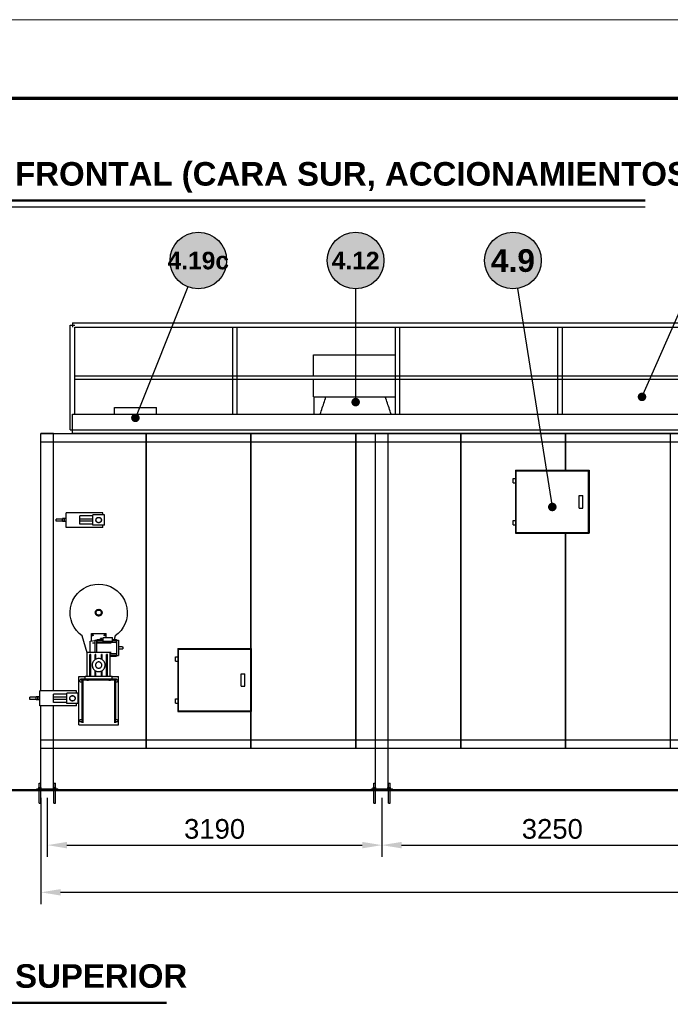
# Model space of a CAD drawing. Header units: millimetres. Extents: x 0 to 420, y 0 to 297.
# Tile 9 of 19: x 48 to 131, y 172 to 297. Entities that reach past the tile are written whole.
import ezdxf
from ezdxf.enums import TextEntityAlignment as Align

# ---------------------------------------------------------------- set-up
doc = ezdxf.new("R2010")
doc.units = ezdxf.units.MM
doc.header["$LTSCALE"] = 0.5
for name, color, linetype, lineweight in [('CONTORNO', 7, 'CONTINUOUS', 50), ('COTAS', 7, 'CONTINUOUS', 25), ('FINO', 7, 'CONTINUOUS', 25), ('HOJA', 8, 'CONTINUOUS', 13), ('RECUADRO', 7, 'CONTINUOUS', 70), ('RELLENO', 9, 'CONTINUOUS', 13), ('TEXTO', 7, 'CONTINUOUS', 25)]:
    doc.layers.add(name, color=color, linetype=linetype, lineweight=lineweight)
doc.styles.add('NEGRITA', font='arialbd.ttf')
doc.styles.get("Standard").update_dxf_attribs({"font": 'arial.ttf'})
doc.dimstyles.new('IRAM', dxfattribs={"dimtxt": 2.5, "dimasz": 2.5, "dimexe": 1.5, "dimexo": 1, "dimgap": 0.8, "dimtad": 1, "dimdec": 1, "dimtxsty": 'Standard', "dimcen": 2.5, "dimazin": 3, "dimtfac": 1, "dimtmove": 0, "dimatfit": 3})

msp = doc.modelspace()

# ---------------------------------------------------------------- hatches: boundary and pattern name
at = {"layer": 'COTAS'}
h = msp.add_hatch(color=7, dxfattribs=at)
edge = h.paths.add_edge_path()
edge.add_arc((127.2, 249.04), 0.55, 0, 360)
h = msp.add_hatch(color=7, dxfattribs=at)
edge = h.paths.add_edge_path()
edge.add_arc((90.8, 248.3733), 0.55, 0, 360)
h = msp.add_hatch(color=7, dxfattribs=at)
edge = h.paths.add_edge_path()
edge.add_arc((62.8, 246.3733), 0.55, 0, 360)
h = msp.add_hatch(color=7, dxfattribs=at)
edge = h.paths.add_edge_path()
edge.add_arc((115.8, 235.04), 0.55, 0, 360)
at = {"layer": 'RELLENO', "true_color": 0xffffff}
h = msp.add_hatch(color=7, dxfattribs=at)
edge = h.paths.add_edge_path()
edge.add_arc((70.8, 266.3733), 3.6, 0, 360)
h = msp.add_hatch(color=7, dxfattribs=at)
edge = h.paths.add_edge_path()
edge.add_arc((90.8, 266.3733), 3.6, 0, 360)
h = msp.add_hatch(color=7, dxfattribs=at)
edge = h.paths.add_edge_path()
edge.add_arc((110.8, 266.3733), 3.6, 0, 360)

# ---------------------------------------------------------------- linework, layer by layer
at = {"layer": 'CONTORNO'}
for p, q in [((34, 274), (127.6, 274)), ((30.8, 199.04), (229.4667, 199.04)), ((34, 172), (66.76, 172))]:
    msp.add_line(p, q, dxfattribs=at)
at = {"layer": 'COTAS'}
for p, q in [((69.463, 263.0308), (62.8, 246.3733)), ((133.3544, 263.0763), (127.2, 249.04)), ((90.8, 262.7733), (90.8, 248.3733)), ((111.3673, 262.8183), (115.8, 235.04))]:
    msp.add_line(p, q, dxfattribs=at)
for centre in [(70.8, 266.3733), (90.8, 266.3733), (110.8, 266.3733)]:
    msp.add_circle(centre, 3.6, dxfattribs=at)
at = {"layer": 'FINO'}
for p, q in [((34, 273.2), (127.6, 273.2)), ((54.52, 244.84), (54.52, 258.1733)), ((54.8, 258.4533), (220.1333, 258.4533)), ((55.08, 246.84), (55.08, 257.8933)), ((55.08, 257.8933), (220.1333, 257.8933)), ((75.1867, 246.84), (75.1867, 257.8933)), ((75.7467, 246.84), (75.7467, 257.8933)), ((95.8533, 246.84), (95.8533, 257.8933)), ((96.4133, 246.84), (96.4133, 257.8933)), ((116.52, 246.84), (116.52, 257.8933)), ((117.08, 246.84), (117.08, 257.8933)), ((85.44, 251.7333), (85.44, 254.3733)), ((55.08, 251.7333), (220.1333, 251.7333)), ((55.08, 251.28), (220.1333, 251.28)), ((85.44, 249.04), (85.44, 251.28)), ((54.8, 244.84), (54.8, 246.84)), ((54.8, 246.84), (220.1333, 246.84)), ((60.1333, 246.84), (60.1333, 247.7067)), ((60.1333, 247.7067), (65.4667, 247.7067)), ((65.4667, 246.84), (65.4667, 247.7067)), ((50.8, 211.64), (50.8, 244.3733)), ((52.4, 244.3733), (50.8, 244.3733)), ((50.8, 211.64), (50.8, 244.3733)), ((50.8, 244.3733), (64.1133, 244.3733)), ((50.8, 243.3067), (50.8, 244.3733)), ((50.8, 244.3733), (224.1333, 244.3733)), ((52.4, 211.64), (52.4, 244.3733)), ((54.8, 244.44), (54.8, 244.84)), ((54.8, 244.84), (220.1333, 244.84)), ((54.8, 244.84), (220.1333, 244.84)), ((54.8, 244.44), (220.1333, 244.44)), ((60.1333, 244.3733), (60.1333, 244.44)), ((64.1133, 244.3733), (64.1133, 204.3733)), ((64.1533, 244.3733), (77.4467, 244.3733)), ((64.1533, 244.3733), (64.1533, 204.3733)), ((65.4667, 244.3733), (65.4667, 244.44)), ((77.4467, 244.3733), (77.4467, 217.04)), ((77.4867, 244.3733), (90.78, 244.3733)), ((77.4867, 244.3733), (77.4867, 217.04)), ((90.78, 244.3733), (90.78, 204.3733)), ((90.82, 244.3733), (104.1133, 244.3733)), ((90.82, 244.3733), (90.82, 204.3733)), ((93.3333, 199.3867), (93.3333, 244.3733)), ((94.9333, 244.3733), (93.3333, 244.3733)), ((94.9333, 199.3867), (94.9333, 244.3733)), ((104.1133, 244.3733), (104.1133, 204.3733)), ((104.1533, 244.3733), (117.4467, 244.3733)), ((104.1533, 244.3733), (104.1533, 204.3733)), ((117.4467, 244.3733), (117.4467, 239.7067)), ((117.4867, 244.3733), (130.78, 244.3733)), ((117.4867, 244.3733), (117.4867, 239.7067)), ((130.78, 244.3733), (130.78, 204.3733)), ((50.8, 243.3067), (224.1333, 243.3067)), ((111.1333, 239.7067), (111.1333, 238.64)), ((111.1333, 239.7067), (117.4467, 239.7067)), ((111.1333, 239.7067), (111.1333, 238.64)), ((111.2, 231.7733), (111.2, 239.64)), ((111.2, 239.64), (120.4, 239.64)), ((117.4867, 239.7067), (117.4467, 239.7067)), ((117.4867, 239.7067), (120.4667, 239.7067)), ((120.4, 231.7733), (120.4, 239.64)), ((120.4667, 239.7067), (120.4667, 231.7067)), ((120.4667, 239.7067), (120.4667, 231.7067)), ((110.84, 238.1067), (110.84, 238.64)), ((111.1333, 238.1067), (111.1333, 233.3067)), ((111.1333, 238.1067), (111.1333, 233.3067)), ((111.16, 238.1067), (111.16, 238.64)), ((119.2, 234.9067), (119.2, 236.5067)), ((119.2, 236.5067), (119.6667, 236.5067)), ((119.6667, 234.9067), (119.6667, 236.5067)), ((58.6667, 234.3067), (54, 234.3067)), ((54, 232.44), (54, 234.3067)), ((58.6667, 234.04), (58.6667, 234.3067)), ((119.2, 234.9067), (119.6667, 234.9067)), ((53.52, 233.5067), (52.7333, 233.5067)), ((53.52, 233.24), (52.7333, 233.24)), ((53.7333, 233.5733), (53.52, 233.5733)), ((53.52, 233.1733), (53.52, 233.5733)), ((53.7333, 233.1733), (53.52, 233.1733)), ((53.7333, 233.1733), (53.7333, 233.5733)), ((53.7867, 233.5067), (53.7333, 233.5067)), ((53.7867, 233.24), (53.7333, 233.24)), ((54, 233.5733), (53.7867, 233.5733)), ((53.7867, 233.1733), (53.7867, 233.5733)), ((54, 233.1733), (53.7867, 233.1733)), ((55.7333, 232.84), (55.7333, 233.9067)), ((57.4, 233.9067), (55.7333, 233.9067)), ((57.4, 233.5067), (55.7333, 233.5067)), ((57.4, 233.24), (55.7333, 233.24)), ((58.8667, 234.04), (57.4, 234.04)), ((57.4, 232.7067), (57.4, 234.04)), ((58.8667, 232.7067), (58.8667, 234.04)), ((110.84, 232.7733), (110.84, 233.3067)), ((111.16, 232.7733), (111.16, 233.3067)), ((58.6667, 232.44), (54, 232.44)), ((57.4, 232.84), (55.7333, 232.84)), ((58.8667, 232.7067), (57.4, 232.7067)), ((58.6667, 232.44), (58.6667, 232.7067)), ((111.1333, 232.7733), (111.1333, 231.7067)), ((111.1333, 232.7733), (111.1333, 231.7067)), ((111.1333, 231.7067), (117.4467, 231.7067)), ((111.2, 231.7733), (120.4, 231.7733)), ((117.4467, 231.7067), (117.4467, 204.3733)), ((117.4867, 231.7067), (117.4467, 231.7067)), ((117.4867, 231.7067), (120.4667, 231.7067)), ((117.4867, 231.7067), (117.4867, 204.3733)), ((56.6667, 216.5053), (56.0293, 218.6387)), ((57.0667, 217.9867), (57.6427, 218.072)), ((57.2, 218.0067), (57.2, 218.9333)), ((57.2, 218.9333), (59.0667, 218.9333)), ((57.6427, 218.0933), (57.8587, 218.0933)), ((57.8587, 218.0507), (57.9307, 218.0507)), ((57.9307, 218.1307), (57.9307, 218.2)), ((57.9307, 218.2), (58.6867, 218.2)), ((57.9307, 218.108), (57.9307, 218.1307)), ((57.9307, 218.1307), (58.6867, 218.1307)), ((57.9307, 217.9107), (57.9307, 218.108)), ((57.9307, 218.108), (58.6867, 218.108)), ((57.9307, 217.8667), (57.9307, 217.908)), ((57.9307, 217.908), (60.3787, 217.908)), ((57.9307, 217.7333), (57.9307, 217.8667)), ((57.9307, 217.8667), (60.3787, 217.8667)), ((58.3547, 218.2), (58.3547, 218.3333)), ((58.5147, 218.2), (58.5147, 218.3333)), ((58.6867, 217.9867), (58.6867, 218.4347)), ((58.6867, 218.4347), (59.8747, 218.4347)), ((58.6867, 217.9867), (59.8747, 217.9867)), ((59.0667, 218.4347), (59.0667, 218.9333)), ((59.8747, 217.9867), (59.8747, 218.4347)), ((59.8747, 218.2), (60.3787, 218.2)), ((59.8747, 218.1307), (60.3787, 218.1307)), ((59.8747, 218.108), (60.3787, 218.108)), ((60.2373, 218.6387), (60.1067, 218.2)), ((60.3787, 218.1307), (60.3787, 218.2)), ((60.3787, 218.108), (60.3787, 218.1307)), ((60.3787, 217.9107), (60.3787, 218.108)), ((60.3787, 218.0933), (60.6667, 218.0933)), ((60.3787, 217.8667), (60.3787, 217.908)), ((60.3787, 217.716), (60.3787, 217.8667)), ((57.0467, 216.5333), (57.0467, 217.7733)), ((57.0467, 217.7733), (57.0667, 217.7733)), ((57.6427, 217.7333), (57.3333, 217.7333)), ((59.7333, 217.7333), (57.8587, 217.7333)), ((60.6667, 217.26), (60.7467, 217.26)), ((60.6667, 217.0067), (61.2, 217.0067)), ((60.7467, 217.2333), (60.7467, 217.2867)), ((60.7467, 217.2867), (61.12, 217.2867)), ((61.12, 217.2333), (61.12, 217.2867)), ((61.12, 217.26), (61.2, 217.26)), ((68.2, 217.04), (68.2, 215.9733)), ((68.2, 217.04), (77.4467, 217.04)), ((68.2, 217.04), (68.2, 215.9733)), ((68.2667, 209.1067), (68.2667, 216.9733)), ((68.2667, 216.9733), (77.4667, 216.9733)), ((77.4867, 217.04), (77.4467, 217.04)), ((77.4667, 209.1067), (77.4667, 216.9733)), ((77.4867, 217.04), (77.5333, 217.04)), ((77.5333, 217.04), (77.5333, 209.04)), ((77.5333, 217.04), (77.5333, 209.04)), ((56.6667, 213.4667), (56.6667, 216.5333)), ((59.6, 216.5333), (56.6667, 216.5333)), ((57.0133, 213.4667), (57.0133, 216.2667)), ((57.12, 216.2667), (57.0133, 216.2667)), ((57.12, 213.4667), (57.12, 216.2667)), ((57.68, 215.624), (57.68, 216.2667)), ((57.7867, 216.2667), (57.68, 216.2667)), ((57.7867, 215.684), (57.7867, 216.2667)), ((58.48, 215.684), (58.48, 216.2667)), ((58.5867, 216.2667), (58.48, 216.2667)), ((58.5867, 215.624), (58.5867, 216.2667)), ((59.1467, 213.4667), (59.1467, 216.2667)), ((59.2533, 216.2667), (59.1467, 216.2667)), ((59.2533, 213.4667), (59.2533, 216.2667)), ((59.6, 213.4667), (59.6, 216.5333)), ((59.7333, 216.5333), (59.6, 216.5333)), ((59.6, 216.4), (60.3787, 216.4)), ((59.6, 216.3587), (60.3787, 216.3587)), ((59.6, 216.1587), (60.3787, 216.1587)), ((59.6, 216.136), (60.3787, 216.136)), ((59.6, 216.0667), (60.3787, 216.0667)), ((60.3787, 216.5507), (60.3787, 216.4)), ((60.3787, 216.3587), (60.3787, 216.4)), ((60.3787, 216.356), (60.3787, 216.1587)), ((60.3787, 216.1733), (60.6667, 216.1733)), ((60.3787, 216.136), (60.3787, 216.1587)), ((60.3787, 216.136), (60.3787, 216.0667)), ((67.9067, 215.44), (67.9067, 215.9733)), ((68.2, 215.44), (68.2, 210.64)), ((68.2, 215.44), (68.2, 210.64)), ((68.2267, 215.44), (68.2267, 215.9733)), ((57.68, 213.4667), (57.68, 214.2427)), ((57.7867, 213.4667), (57.7867, 214.1827)), ((58.48, 213.4667), (58.48, 214.1827)), ((58.5867, 213.4667), (58.5867, 214.2427)), ((55.6, 207.3333), (55.6, 213.4667)), ((55.6, 213.4667), (56.4, 213.4667)), ((55.8667, 213.04), (55.8667, 213.2)), ((55.8667, 213.2), (60.4, 213.2)), ((55.8667, 213.04), (60.4, 213.04)), ((56, 213.04), (56, 207.9547)), ((56.1333, 213.04), (56.1333, 207.6)), ((56.4, 213.2), (56.4, 213.4667)), ((59.8667, 213.4667), (56.4, 213.4667)), ((56.6133, 213.0267), (56.6133, 213.04)), ((56.6133, 213.0267), (56.8533, 213.0267)), ((56.8533, 213.0267), (56.8533, 213.04)), ((59.4133, 213.0267), (59.4133, 213.04)), ((59.4133, 213.0267), (59.6533, 213.0267)), ((59.6533, 213.0267), (59.6533, 213.04)), ((59.8667, 213.2), (59.8667, 213.4667)), ((59.8667, 213.4667), (60.6667, 213.4667)), ((60.1333, 213.04), (60.1333, 207.6)), ((60.2667, 213.04), (60.2667, 207.9547)), ((60.4, 213.04), (60.4, 213.2)), ((60.6667, 207.3333), (60.6667, 213.4667)), ((76.2667, 212.24), (76.2667, 213.84)), ((76.2667, 213.84), (76.7333, 213.84)), ((76.7333, 212.24), (76.7333, 213.84)), ((55.3333, 211.64), (50.6667, 211.64)), ((50.6667, 209.7733), (50.6667, 211.64)), ((55.3333, 211.3733), (55.3333, 211.64)), ((76.2667, 212.24), (76.7333, 212.24)), ((50.1867, 210.84), (49.4, 210.84)), ((50.1867, 210.5733), (49.4, 210.5733)), ((50.4, 210.9067), (50.1867, 210.9067)), ((50.1867, 210.5067), (50.1867, 210.9067)), ((50.4, 210.5067), (50.1867, 210.5067)), ((50.4, 210.5067), (50.4, 210.9067)), ((50.4533, 210.84), (50.4, 210.84)), ((50.4533, 210.5733), (50.4, 210.5733)), ((50.6667, 210.9067), (50.4533, 210.9067)), ((50.4533, 210.5067), (50.4533, 210.9067)), ((50.6667, 210.5067), (50.4533, 210.5067)), ((52.4, 210.84), (52.4, 211.24)), ((52.4, 210.1733), (52.4, 211.24)), ((54.0667, 211.24), (52.4, 211.24)), ((54.0667, 210.84), (52.4, 210.84)), ((52.4, 210.1733), (52.4, 210.5733)), ((54.0667, 210.5733), (52.4, 210.5733)), ((55.5333, 211.3733), (54.0667, 211.3733)), ((54.0667, 210.04), (54.0667, 211.3733)), ((55.5333, 210.04), (55.5333, 211.3733)), ((67.9067, 210.1067), (67.9067, 210.64)), ((68.2267, 210.1067), (68.2267, 210.64)), ((55.3333, 209.7733), (50.6667, 209.7733)), ((50.8, 199.3867), (50.8, 209.7733)), ((50.8, 204.3733), (50.8, 209.7733)), ((54.0667, 210.1733), (52.4, 210.1733)), ((52.4, 199.3867), (52.4, 209.7733)), ((55.5333, 210.04), (54.0667, 210.04)), ((55.3333, 209.7733), (55.3333, 210.04)), ((68.2, 210.1067), (68.2, 209.04)), ((68.2, 210.1067), (68.2, 209.04)), ((68.2667, 209.1067), (77.4667, 209.1067)), ((68.2, 209.04), (77.4467, 209.04)), ((77.4467, 209.04), (77.4467, 204.3733)), ((77.4867, 209.04), (77.4467, 209.04)), ((77.4867, 209.04), (77.5333, 209.04)), ((77.4867, 209.04), (77.4867, 204.3733)), ((55.6, 207.3333), (60.6667, 207.3333)), ((56, 207.7787), (56, 207.6)), ((60.2667, 207.7787), (60.2667, 207.6)), ((50.8, 204.3733), (50.8, 205.44)), ((50.8, 205.44), (214.2667, 205.44)), ((50.8, 204.3733), (64.1133, 204.3733)), ((50.8, 204.3733), (215.3333, 204.3733)), ((64.1533, 204.3733), (77.4467, 204.3733)), ((77.4867, 204.3733), (90.78, 204.3733)), ((90.82, 204.3733), (104.1133, 204.3733)), ((104.1533, 204.3733), (117.4467, 204.3733)), ((117.4867, 204.3733), (130.78, 204.3733)), ((50.2667, 199.04), (50.2667, 199.2)), ((50.2667, 199.2), (52.9333, 199.2)), ((50.4667, 199.2), (50.4667, 199.24)), ((50.5067, 199.2), (50.5067, 199.3867)), ((50.5067, 199.3867), (50.8267, 199.3867)), ((50.56, 199.3867), (50.56, 199.9067)), ((50.7733, 199.3867), (50.7733, 199.9067)), ((50.8267, 199.2), (50.8267, 199.3867)), ((50.8667, 199.2), (50.8667, 199.24)), ((52.3333, 199.2), (52.3333, 199.24)), ((52.3733, 199.2), (52.3733, 199.3867)), ((52.3733, 199.3867), (52.6933, 199.3867)), ((52.4267, 199.3867), (52.4267, 199.9067)), ((52.64, 199.3867), (52.64, 199.9067)), ((52.6933, 199.2), (52.6933, 199.3867)), ((52.7333, 199.2), (52.7333, 199.24)), ((52.9333, 199.04), (52.9333, 199.2)), ((92.8, 199.04), (92.8, 199.2)), ((92.8, 199.2), (95.4667, 199.2)), ((93, 199.2), (93, 199.24)), ((93.04, 199.2), (93.04, 199.3867)), ((93.04, 199.3867), (93.36, 199.3867)), ((93.0933, 199.3867), (93.0933, 199.9067)), ((93.3067, 199.3867), (93.3067, 199.9067)), ((93.36, 199.2), (93.36, 199.3867)), ((93.4, 199.2), (93.4, 199.24)), ((94.8667, 199.2), (94.8667, 199.24)), ((94.9067, 199.2), (94.9067, 199.3867)), ((94.9067, 199.3867), (95.2267, 199.3867)), ((94.96, 199.3867), (94.96, 199.9067)), ((95.1733, 199.3867), (95.1733, 199.9067)), ((95.2267, 199.2), (95.2267, 199.3867)), ((95.2667, 199.2), (95.2667, 199.24)), ((95.4667, 199.04), (95.4667, 199.2)), ((50.2667, 199.04), (52.9333, 199.04)), ((50.56, 197.3733), (50.56, 199.04)), ((50.7733, 197.3733), (50.7733, 199.04)), ((52.4267, 197.3733), (52.4267, 199.04)), ((52.64, 197.3733), (52.64, 199.04)), ((92.8, 199.04), (95.4667, 199.04)), ((93.0933, 197.3733), (93.0933, 199.04)), ((93.3067, 197.3733), (93.3067, 199.04)), ((94.96, 197.3733), (94.96, 199.04)), ((95.1733, 197.3733), (95.1733, 199.04))]:
    msp.add_line(p, q, dxfattribs=at)
for points in [[(54.52, 258.1733), (54.66, 258.1733), (54.8, 258.1733), (54.94, 258.1733), (55.08, 258.1733)], [(54.8, 258.4533), (54.8, 258.3133), (54.8, 258.1733), (54.8, 258.0333), (54.8, 257.8933)], [(85.44, 254.3733), (85.64, 254.3733), (85.84, 254.3733), (86.0413, 254.3733), (86.2413, 254.3733), (86.4413, 254.3733), (86.6413, 254.3733), (86.8413, 254.3733), (87.0427, 254.3733), (87.2427, 254.3733), (87.4427, 254.3733), (87.6427, 254.3733), (87.8427, 254.3733), (88.0427, 254.3733), (88.244, 254.3733), (88.444, 254.3733), (88.644, 254.3733), (88.844, 254.3733), (89.044, 254.3733), (89.2453, 254.3733), (89.4453, 254.3733), (89.6453, 254.3733), (89.8453, 254.3733), (90.0453, 254.3733), (90.2467, 254.3733), (90.4467, 254.3733), (90.6467, 254.3733), (90.8467, 254.3733), (91.0467, 254.3733), (91.248, 254.3733), (91.448, 254.3733), (91.648, 254.3733), (91.848, 254.3733), (92.048, 254.3733), (92.2493, 254.3733), (92.4493, 254.3733), (92.6493, 254.3733), (92.8493, 254.3733), (93.0493, 254.3733), (93.2507, 254.3733), (93.4507, 254.3733), (93.6507, 254.3733), (93.8507, 254.3733), (94.0507, 254.3733), (94.2507, 254.3733), (94.452, 254.3733), (94.652, 254.3733), (94.852, 254.3733), (95.052, 254.3733), (95.252, 254.3733), (95.4533, 254.3733), (95.6533, 254.3733), (95.8533, 254.3733)], [(85.44, 249.04), (85.64, 249.04), (85.84, 249.04), (86.0413, 249.04), (86.2413, 249.04), (86.4413, 249.04), (86.6413, 249.04), (86.8413, 249.04), (87.0427, 249.04), (87.2427, 249.04), (87.4427, 249.04), (87.6427, 249.04), (87.8427, 249.04), (88.0427, 249.04), (88.244, 249.04), (88.444, 249.04), (88.644, 249.04), (88.844, 249.04), (89.044, 249.04), (89.2453, 249.04), (89.4453, 249.04), (89.6453, 249.04), (89.8453, 249.04), (90.0453, 249.04), (90.2467, 249.04), (90.4467, 249.04), (90.6467, 249.04), (90.8467, 249.04), (91.0467, 249.04), (91.248, 249.04), (91.448, 249.04), (91.648, 249.04), (91.848, 249.04), (92.048, 249.04), (92.2493, 249.04), (92.4493, 249.04), (92.6493, 249.04), (92.8493, 249.04), (93.0493, 249.04), (93.2507, 249.04), (93.4507, 249.04), (93.6507, 249.04), (93.8507, 249.04), (94.0507, 249.04), (94.2507, 249.04), (94.452, 249.04), (94.652, 249.04), (94.852, 249.04), (95.052, 249.04), (95.252, 249.04), (95.4533, 249.04), (95.6533, 249.04), (95.8533, 249.04)], [(85.4667, 249.04), (85.4667, 248.84), (85.4667, 248.64), (85.4667, 248.44), (85.4667, 248.24), (85.4667, 248.04), (85.4667, 247.84), (85.4667, 247.64), (85.4667, 247.44), (85.4667, 247.24), (85.4667, 247.04), (85.4667, 246.84)], [(86.292, 246.84), (86.3587, 247.04), (86.4267, 247.24), (86.4933, 247.44), (86.56, 247.64), (86.6267, 247.84), (86.6947, 248.04), (86.7613, 248.24), (86.828, 248.44), (86.8947, 248.64), (86.9613, 248.84), (87.0293, 249.04)], [(95.308, 246.84), (95.2413, 247.04), (95.1733, 247.24), (95.1067, 247.44), (95.04, 247.64), (94.9733, 247.84), (94.9053, 248.04), (94.8387, 248.24), (94.772, 248.44), (94.7053, 248.64), (94.6387, 248.84), (94.5707, 249.04)], [(54.52, 244.84), (54.5893, 244.84), (54.66, 244.84), (54.7307, 244.84), (54.8, 244.84)], [(85.4667, 244.3733), (85.472, 244.3893), (85.4773, 244.4067), (85.484, 244.424), (85.4893, 244.44)], [(85.4667, 244.44), (85.4667, 244.424), (85.4667, 244.4067), (85.4667, 244.3893), (85.4667, 244.3733)], [(96.1333, 244.3733), (96.128, 244.3893), (96.1227, 244.4067), (96.116, 244.424), (96.1107, 244.44)], [(96.1333, 244.3733), (96.1333, 244.3893), (96.1333, 244.4067), (96.1333, 244.424), (96.1333, 244.44)], [(110.84, 238.64), (110.92, 238.64), (111, 238.64), (111.08, 238.64), (111.16, 238.64)], [(110.84, 238.1067), (110.92, 238.1067), (111, 238.1067), (111.08, 238.1067), (111.16, 238.1067)], [(52.7333, 233.24), (52.7333, 233.3067), (52.7333, 233.3733), (52.7333, 233.44), (52.7333, 233.5067)], [(58.1333, 233.72), (58.1813, 233.716), (58.2293, 233.7067), (58.2747, 233.6907), (58.3173, 233.6667), (58.356, 233.6387), (58.3907, 233.6053), (58.4213, 233.5667), (58.4453, 233.5253), (58.4627, 233.48), (58.4747, 233.4333), (58.48, 233.3853), (58.4787, 233.3373), (58.4693, 233.2893), (58.4547, 233.244), (58.4333, 233.2), (58.4067, 233.16), (58.3747, 233.124), (58.3373, 233.0933), (58.296, 233.0667), (58.252, 233.048), (58.2053, 233.0347), (58.1573, 233.028), (58.1093, 233.028), (58.0613, 233.0347), (58.0147, 233.048), (57.9707, 233.0667), (57.9293, 233.0933), (57.892, 233.124), (57.86, 233.16), (57.8333, 233.2), (57.812, 233.244), (57.7973, 233.2893), (57.788, 233.3373), (57.7867, 233.3853), (57.792, 233.4333), (57.804, 233.48), (57.8213, 233.5253), (57.8453, 233.5667), (57.876, 233.6053), (57.9107, 233.6387), (57.9493, 233.6667), (57.992, 233.6907), (58.0373, 233.7067), (58.0853, 233.716), (58.1333, 233.72)], [(58.1333, 233.7067), (58.18, 233.704), (58.2253, 233.6933), (58.2693, 233.6773), (58.3093, 233.656), (58.348, 233.6293), (58.3813, 233.596), (58.4093, 233.56), (58.4333, 233.52), (58.4507, 233.476), (58.4613, 233.4307), (58.4667, 233.3853), (58.4653, 233.3387), (58.4573, 233.2933), (58.4427, 233.248), (58.4227, 233.2067), (58.396, 233.168), (58.3653, 233.1333), (58.3293, 233.104), (58.2893, 233.0787), (58.248, 233.06), (58.2027, 233.0467), (58.156, 233.0413), (58.1107, 233.0413), (58.064, 233.0467), (58.0187, 233.06), (57.9773, 233.0787), (57.9373, 233.104), (57.9013, 233.1333), (57.8707, 233.168), (57.844, 233.2067), (57.824, 233.248), (57.8093, 233.2933), (57.8013, 233.3387), (57.8, 233.3853), (57.8053, 233.4307), (57.816, 233.476), (57.8333, 233.52), (57.8573, 233.56), (57.8853, 233.596), (57.9187, 233.6293), (57.9573, 233.656), (57.9973, 233.6773), (58.0413, 233.6933), (58.0867, 233.704), (58.1333, 233.7067)], [(110.84, 233.3067), (110.92, 233.3067), (111, 233.3067), (111.08, 233.3067), (111.16, 233.3067)], [(110.84, 232.7733), (110.92, 232.7733), (111, 232.7733), (111.08, 232.7733), (111.16, 232.7733)], [(56.0293, 218.6387), (55.636, 218.9627), (55.292, 219.3373), (55.0027, 219.756), (54.776, 220.212), (54.6147, 220.6947), (54.5227, 221.1947), (54.5027, 221.704), (54.552, 222.2107), (54.672, 222.704), (54.8613, 223.1773), (55.1133, 223.6187), (55.4253, 224.0213), (55.7907, 224.376), (56.2013, 224.676), (56.6493, 224.916), (57.128, 225.0907), (57.6253, 225.1973), (58.1333, 225.2333), (58.6413, 225.1973), (59.1387, 225.0907), (59.6173, 224.916), (60.0653, 224.676), (60.476, 224.376), (60.8413, 224.0213), (61.1533, 223.6187), (61.4053, 223.1773), (61.5947, 222.704), (61.7147, 222.2107), (61.764, 221.704), (61.744, 221.1947), (61.652, 220.6947), (61.4907, 220.212), (61.264, 219.756), (60.9747, 219.3373), (60.6307, 218.9627), (60.2373, 218.6387)], [(58.1333, 222.0267), (58.1933, 222.0227), (58.2507, 222.0107), (58.3067, 221.9893), (58.36, 221.9613), (58.408, 221.9267), (58.4507, 221.8853), (58.4867, 221.8387), (58.5173, 221.7867), (58.5387, 221.732), (58.5533, 221.6747), (58.56, 221.6147), (58.5573, 221.556), (58.5467, 221.4973), (58.5293, 221.44), (58.5027, 221.3867), (58.4693, 221.3373), (58.4293, 221.2933), (58.384, 221.2547), (58.3333, 221.2227), (58.2787, 221.1987), (58.2227, 221.1827), (58.1627, 221.1747), (58.104, 221.1747), (58.044, 221.1827), (57.988, 221.1987), (57.9333, 221.2227), (57.8827, 221.2547), (57.8373, 221.2933), (57.7973, 221.3373), (57.764, 221.3867), (57.7373, 221.44), (57.72, 221.4973), (57.7093, 221.556), (57.7067, 221.6147), (57.7133, 221.6747), (57.728, 221.732), (57.7493, 221.7867), (57.78, 221.8387), (57.816, 221.8853), (57.8587, 221.9267), (57.9067, 221.9613), (57.96, 221.9893), (58.016, 222.0107), (58.0733, 222.0227), (58.1333, 222.0267)], [(58.1333, 222), (58.1907, 221.996), (58.2467, 221.984), (58.3, 221.964), (58.3493, 221.936), (58.3947, 221.9027), (58.436, 221.8613), (58.4693, 221.816), (58.4973, 221.7667), (58.5173, 221.7133), (58.5293, 221.6573), (58.5333, 221.6), (58.5293, 221.5427), (58.5173, 221.4867), (58.4973, 221.4333), (58.4693, 221.384), (58.436, 221.3387), (58.3947, 221.2973), (58.3493, 221.264), (58.3, 221.236), (58.2467, 221.216), (58.1907, 221.204), (58.1333, 221.2), (58.076, 221.204), (58.02, 221.216), (57.9667, 221.236), (57.9173, 221.264), (57.872, 221.2973), (57.8307, 221.3387), (57.7973, 221.384), (57.7693, 221.4333), (57.7493, 221.4867), (57.7373, 221.5427), (57.7333, 221.6), (57.7373, 221.6573), (57.7493, 221.7133), (57.7693, 221.7667), (57.7973, 221.816), (57.8307, 221.8613), (57.872, 221.9027), (57.9173, 221.936), (57.9667, 221.964), (58.02, 221.984), (58.076, 221.996), (58.1333, 222)], [(58.1333, 221.9333), (58.18, 221.9307), (58.2253, 221.92), (58.2693, 221.904), (58.3093, 221.8827), (58.348, 221.856), (58.3813, 221.8227), (58.4093, 221.7867), (58.4333, 221.7467), (58.4507, 221.7027), (58.4613, 221.6573), (58.4667, 221.612), (58.4653, 221.5653), (58.4573, 221.52), (58.4427, 221.4747), (58.4227, 221.4333), (58.396, 221.3947), (58.3653, 221.36), (58.3293, 221.3307), (58.2893, 221.3053), (58.248, 221.2867), (58.2027, 221.2733), (58.156, 221.268), (58.1107, 221.268), (58.064, 221.2733), (58.0187, 221.2867), (57.9773, 221.3053), (57.9373, 221.3307), (57.9013, 221.36), (57.8707, 221.3947), (57.844, 221.4333), (57.824, 221.4747), (57.8093, 221.52), (57.8013, 221.5653), (57.8, 221.612), (57.8053, 221.6573), (57.816, 221.7027), (57.8333, 221.7467), (57.8573, 221.7867), (57.8853, 221.8227), (57.9187, 221.856), (57.9573, 221.8827), (57.9973, 221.904), (58.0413, 221.92), (58.0867, 221.9307), (58.1333, 221.9333)], [(57.0667, 216.5333), (57.0667, 216.7413), (57.0667, 216.948), (57.0667, 217.156), (57.0667, 217.364), (57.0667, 217.572), (57.0667, 217.7787), (57.0667, 217.9867)], [(57.36, 218.8), (57.3693, 218.8), (57.3787, 218.7973), (57.3867, 218.7947), (57.3947, 218.7893), (57.4027, 218.784), (57.4093, 218.7773), (57.4147, 218.7707), (57.42, 218.7627), (57.424, 218.7533), (57.4253, 218.7453), (57.4267, 218.736), (57.4267, 218.7267), (57.4253, 218.7173), (57.4213, 218.708), (57.4173, 218.7), (57.412, 218.692), (57.4067, 218.6853), (57.3987, 218.68), (57.3907, 218.6747), (57.3827, 218.6707), (57.3733, 218.668), (57.364, 218.6667), (57.356, 218.6667), (57.3467, 218.668), (57.3373, 218.6707), (57.3293, 218.6747), (57.3213, 218.68), (57.3133, 218.6853), (57.308, 218.692), (57.3027, 218.7), (57.2987, 218.708), (57.2947, 218.7173), (57.2933, 218.7267), (57.2933, 218.736), (57.2947, 218.7453), (57.296, 218.7533), (57.3, 218.7627), (57.3053, 218.7707), (57.3107, 218.7773), (57.3173, 218.784), (57.3253, 218.7893), (57.3333, 218.7947), (57.3413, 218.7973), (57.3507, 218.8), (57.36, 218.8)], [(57.6427, 218.0933), (57.6427, 217.8707), (57.6427, 217.648), (57.6427, 217.4253), (57.6427, 217.2013), (57.6427, 216.9787), (57.6427, 216.756), (57.6427, 216.5333)], [(57.8587, 218.0933), (57.8587, 217.8707), (57.8587, 217.648), (57.8587, 217.4253), (57.8587, 217.2013), (57.8587, 216.9787), (57.8587, 216.756), (57.8587, 216.5333)], [(58.5147, 218.3333), (58.4747, 218.3333), (58.4347, 218.3333), (58.3947, 218.3333), (58.3547, 218.3333)], [(58.3547, 218.3333), (58.3947, 218.3333), (58.4347, 218.3333), (58.4747, 218.3333), (58.5147, 218.3333)], [(58.9067, 218.8), (58.916, 218.8), (58.9253, 218.7973), (58.9333, 218.7947), (58.9413, 218.7893), (58.9493, 218.784), (58.956, 218.7773), (58.9613, 218.7707), (58.9667, 218.7627), (58.9707, 218.7533), (58.972, 218.7453), (58.9733, 218.736), (58.9733, 218.7267), (58.972, 218.7173), (58.968, 218.708), (58.964, 218.7), (58.9587, 218.692), (58.9533, 218.6853), (58.9453, 218.68), (58.9373, 218.6747), (58.9293, 218.6707), (58.92, 218.668), (58.9107, 218.6667), (58.9027, 218.6667), (58.8933, 218.668), (58.884, 218.6707), (58.876, 218.6747), (58.868, 218.68), (58.86, 218.6853), (58.8547, 218.692), (58.8493, 218.7), (58.8453, 218.708), (58.8413, 218.7173), (58.84, 218.7267), (58.84, 218.736), (58.8413, 218.7453), (58.8427, 218.7533), (58.8467, 218.7627), (58.852, 218.7707), (58.8573, 218.7773), (58.864, 218.784), (58.872, 218.7893), (58.88, 218.7947), (58.888, 218.7973), (58.8973, 218.8), (58.9067, 218.8)], [(60.3787, 218.0933), (60.3787, 218.0467), (60.3787, 218.0013), (60.3787, 217.9547), (60.3787, 217.908)], [(60.3787, 217.8667), (60.3787, 217.6573), (60.3787, 217.448), (60.3787, 217.2387), (60.3787, 217.028), (60.3787, 216.8187), (60.3787, 216.6093), (60.3787, 216.4)], [(60.6667, 218.0933), (60.6667, 217.88), (60.6667, 217.6667), (60.6667, 217.4533), (60.6667, 217.24), (60.6667, 217.0267), (60.6667, 216.8133), (60.6667, 216.6), (60.6667, 216.3867), (60.6667, 216.1733)], [(61.2, 217.26), (61.2, 217.1973), (61.2, 217.1333), (61.2, 217.0693), (61.2, 217.0067)], [(58.1333, 215.76), (58.0187, 215.752), (57.9053, 215.728), (57.7973, 215.688), (57.6947, 215.6347), (57.6013, 215.5667), (57.5187, 215.4867), (57.448, 215.396), (57.3907, 215.296), (57.3467, 215.1893), (57.3187, 215.0773), (57.3067, 214.9627), (57.3107, 214.8467), (57.3307, 214.7333), (57.3667, 214.624), (57.4173, 214.52), (57.4813, 214.424), (57.5587, 214.3387), (57.648, 214.264), (57.7453, 214.204), (57.8507, 214.156), (57.9613, 214.1253), (58.076, 214.1093), (58.1907, 214.1093), (58.3053, 214.1253), (58.416, 214.156), (58.5213, 214.204), (58.6187, 214.264), (58.708, 214.3387), (58.7853, 214.424), (58.8493, 214.52), (58.9, 214.624), (58.936, 214.7333), (58.956, 214.8467), (58.96, 214.9627), (58.948, 215.0773), (58.92, 215.1893), (58.876, 215.296), (58.8187, 215.396), (58.748, 215.4867), (58.6653, 215.5667), (58.572, 215.6347), (58.4693, 215.688), (58.3613, 215.728), (58.248, 215.752), (58.1333, 215.76)], [(60.3787, 216.3587), (60.3787, 216.312), (60.3787, 216.2653), (60.3787, 216.22), (60.3787, 216.1733)], [(67.9067, 215.9733), (67.9867, 215.9733), (68.0667, 215.9733), (68.1467, 215.9733), (68.2267, 215.9733)], [(67.9067, 215.44), (67.9867, 215.44), (68.0667, 215.44), (68.1467, 215.44), (68.2267, 215.44)], [(58.1333, 215.3333), (58.076, 215.3293), (58.02, 215.3173), (57.9667, 215.2973), (57.9173, 215.2693), (57.872, 215.236), (57.8307, 215.1947), (57.7973, 215.1493), (57.7693, 215.1), (57.7493, 215.0467), (57.7373, 214.9907), (57.7333, 214.9333), (57.7373, 214.876), (57.7493, 214.82), (57.7693, 214.7667), (57.7973, 214.7173), (57.8307, 214.672), (57.872, 214.6307), (57.9173, 214.5973), (57.9667, 214.5693), (58.02, 214.5493), (58.076, 214.5373), (58.1333, 214.5333), (58.1907, 214.5373), (58.2467, 214.5493), (58.3, 214.5693), (58.3493, 214.5973), (58.3947, 214.6307), (58.436, 214.672), (58.4693, 214.7173), (58.4973, 214.7667), (58.5173, 214.82), (58.5293, 214.876), (58.5333, 214.9333), (58.5293, 214.9907), (58.5173, 215.0467), (58.4973, 215.1), (58.4693, 215.1493), (58.436, 215.1947), (58.3947, 215.236), (58.3493, 215.2693), (58.3, 215.2973), (58.2467, 215.3173), (58.1907, 215.3293), (58.1333, 215.3333)], [(56, 212.8453), (55.9867, 212.8267), (55.9693, 212.8107), (55.952, 212.7973), (55.9307, 212.7867), (55.9093, 212.7787), (55.888, 212.7747), (55.8653, 212.7733), (55.8427, 212.7747), (55.82, 212.78), (55.7987, 212.788), (55.7787, 212.8), (55.7613, 212.8133), (55.7453, 212.8293), (55.732, 212.848), (55.72, 212.868), (55.7133, 212.8893), (55.708, 212.912), (55.7067, 212.9347), (55.708, 212.9573), (55.7133, 212.9787), (55.7213, 213), (55.732, 213.02), (55.7467, 213.0387), (55.7627, 213.0547), (55.78, 213.068), (55.8, 213.0787), (55.8213, 213.0867), (55.844, 213.092), (55.8667, 213.0933)], [(55.9853, 213.04), (55.988, 213.0373), (55.9907, 213.0347), (55.9933, 213.0307), (55.996, 213.028), (55.9973, 213.0253), (56, 213.0213)], [(60.4, 213.0933), (60.4227, 213.092), (60.4453, 213.0867), (60.4667, 213.0787), (60.4867, 213.068), (60.504, 213.0547), (60.52, 213.0387), (60.5347, 213.02), (60.5453, 213), (60.5533, 212.9787), (60.5587, 212.9573), (60.56, 212.9347), (60.5587, 212.912), (60.5533, 212.8893), (60.5467, 212.868), (60.5347, 212.848), (60.5213, 212.8293), (60.5053, 212.8133), (60.488, 212.8), (60.468, 212.788), (60.4467, 212.78), (60.424, 212.7747), (60.4013, 212.7733), (60.3787, 212.7747), (60.3573, 212.7787), (60.336, 212.7867), (60.3147, 212.7973), (60.2973, 212.8107), (60.28, 212.8267), (60.2667, 212.8453)], [(60.2667, 213.0213), (60.2693, 213.0253), (60.2707, 213.028), (60.2733, 213.0307), (60.276, 213.0347), (60.2787, 213.0373), (60.2813, 213.04)], [(49.4, 210.5733), (49.4, 210.64), (49.4, 210.7067), (49.4, 210.7733), (49.4, 210.84)], [(54.8, 211.0533), (54.848, 211.0493), (54.896, 211.04), (54.9413, 211.024), (54.984, 211), (55.0227, 210.972), (55.0573, 210.9387), (55.088, 210.9), (55.112, 210.8587), (55.1293, 210.8133), (55.1413, 210.7667), (55.1467, 210.7187), (55.1453, 210.6707), (55.136, 210.6227), (55.1213, 210.5773), (55.1, 210.5333), (55.0733, 210.4933), (55.0413, 210.4573), (55.004, 210.4267), (54.9627, 210.4), (54.9187, 210.3813), (54.872, 210.368), (54.824, 210.3613), (54.776, 210.3613), (54.728, 210.368), (54.6813, 210.3813), (54.6373, 210.4), (54.596, 210.4267), (54.5587, 210.4573), (54.5267, 210.4933), (54.5, 210.5333), (54.4787, 210.5773), (54.464, 210.6227), (54.4547, 210.6707), (54.4533, 210.7187), (54.4587, 210.7667), (54.4707, 210.8133), (54.488, 210.8587), (54.512, 210.9), (54.5427, 210.9387), (54.5773, 210.972), (54.616, 211), (54.6587, 211.024), (54.704, 211.04), (54.752, 211.0493), (54.8, 211.0533)], [(54.8, 211.04), (54.8467, 211.0373), (54.892, 211.0267), (54.936, 211.0107), (54.976, 210.9893), (55.0147, 210.9627), (55.048, 210.9293), (55.076, 210.8933), (55.1, 210.8533), (55.1173, 210.8093), (55.128, 210.764), (55.1333, 210.7187), (55.132, 210.672), (55.124, 210.6267), (55.1093, 210.5813), (55.0893, 210.54), (55.0627, 210.5013), (55.032, 210.4667), (54.996, 210.4373), (54.956, 210.412), (54.9147, 210.3933), (54.8693, 210.38), (54.8227, 210.3747), (54.7773, 210.3747), (54.7307, 210.38), (54.6853, 210.3933), (54.644, 210.412), (54.604, 210.4373), (54.568, 210.4667), (54.5373, 210.5013), (54.5107, 210.54), (54.4907, 210.5813), (54.476, 210.6267), (54.468, 210.672), (54.4667, 210.7187), (54.472, 210.764), (54.4827, 210.8093), (54.5, 210.8533), (54.524, 210.8933), (54.552, 210.9293), (54.5853, 210.9627), (54.624, 210.9893), (54.664, 211.0107), (54.708, 211.0267), (54.7533, 211.0373), (54.8, 211.04)], [(67.9067, 210.64), (67.9867, 210.64), (68.0667, 210.64), (68.1467, 210.64), (68.2267, 210.64)], [(67.9067, 210.1067), (67.9867, 210.1067), (68.0667, 210.1067), (68.1467, 210.1067), (68.2267, 210.1067)], [(55.8667, 208.0267), (55.8893, 208.0253), (55.9107, 208.02), (55.932, 208.0133), (55.952, 208.0027), (55.9693, 207.9893), (55.9853, 207.9733), (55.9987, 207.956), (56.0107, 207.9373), (56.0187, 207.916), (56.024, 207.8947), (56.0267, 207.872), (56.0253, 207.8493), (56.0213, 207.828), (56.0147, 207.8067), (56.0053, 207.7867), (55.9933, 207.768), (55.9773, 207.752), (55.9613, 207.7373), (55.9413, 207.7253), (55.9213, 207.716), (55.9, 207.7107), (55.8773, 207.7067), (55.856, 207.7067), (55.8333, 207.7107), (55.812, 207.716), (55.792, 207.7253), (55.772, 207.7373), (55.756, 207.752), (55.74, 207.768), (55.728, 207.7867), (55.7187, 207.8067), (55.712, 207.828), (55.708, 207.8493), (55.7067, 207.872), (55.7093, 207.8947), (55.7147, 207.916), (55.7227, 207.9373), (55.7347, 207.956), (55.748, 207.9733), (55.764, 207.9893), (55.7813, 208.0027), (55.8013, 208.0133), (55.8227, 208.02), (55.844, 208.0253), (55.8667, 208.0267)], [(60.4, 208.0267), (60.4227, 208.0253), (60.444, 208.02), (60.4653, 208.0133), (60.4853, 208.0027), (60.5027, 207.9893), (60.5187, 207.9733), (60.532, 207.956), (60.544, 207.9373), (60.552, 207.916), (60.5573, 207.8947), (60.56, 207.872), (60.5587, 207.8493), (60.5547, 207.828), (60.548, 207.8067), (60.5387, 207.7867), (60.5267, 207.768), (60.5107, 207.752), (60.4947, 207.7373), (60.4747, 207.7253), (60.4547, 207.716), (60.4333, 207.7107), (60.4107, 207.7067), (60.3893, 207.7067), (60.3667, 207.7107), (60.3453, 207.716), (60.3253, 207.7253), (60.3053, 207.7373), (60.2893, 207.752), (60.2733, 207.768), (60.2613, 207.7867), (60.252, 207.8067), (60.2453, 207.828), (60.2413, 207.8493), (60.24, 207.872), (60.2427, 207.8947), (60.248, 207.916), (60.256, 207.9373), (60.268, 207.956), (60.2813, 207.9733), (60.2973, 207.9893), (60.3147, 208.0027), (60.3347, 208.0133), (60.356, 208.02), (60.3773, 208.0253), (60.4, 208.0267)], [(50.4667, 199.24), (50.5667, 199.24), (50.6667, 199.24), (50.7667, 199.24), (50.8667, 199.24)], [(50.56, 199.9067), (50.6133, 199.9067), (50.6667, 199.9067), (50.72, 199.9067), (50.7733, 199.9067)], [(52.3333, 199.24), (52.4333, 199.24), (52.5333, 199.24), (52.6333, 199.24), (52.7333, 199.24)], [(52.4267, 199.9067), (52.48, 199.9067), (52.5333, 199.9067), (52.5867, 199.9067), (52.64, 199.9067)], [(93, 199.24), (93.1, 199.24), (93.2, 199.24), (93.3, 199.24), (93.4, 199.24)], [(93.0933, 199.9067), (93.1467, 199.9067), (93.2, 199.9067), (93.2533, 199.9067), (93.3067, 199.9067)], [(94.8667, 199.24), (94.9667, 199.24), (95.0667, 199.24), (95.1667, 199.24), (95.2667, 199.24)], [(94.96, 199.9067), (95.0133, 199.9067), (95.0667, 199.9067), (95.12, 199.9067), (95.1733, 199.9067)], [(50.56, 197.3733), (50.6133, 197.3733), (50.6667, 197.3733), (50.72, 197.3733), (50.7733, 197.3733)], [(52.4267, 197.3733), (52.48, 197.3733), (52.5333, 197.3733), (52.5867, 197.3733), (52.64, 197.3733)], [(93.0933, 197.3733), (93.1467, 197.3733), (93.2, 197.3733), (93.2533, 197.3733), (93.3067, 197.3733)], [(94.96, 197.3733), (95.0133, 197.3733), (95.0667, 197.3733), (95.12, 197.3733), (95.1733, 197.3733)]]:
    msp.add_lwpolyline(points, dxfattribs=at)
at = {"layer": 'HOJA'}
msp.add_lwpolyline([(0, 0), (420, 0), (420, 297), (0, 297)], close=True, dxfattribs=at)
at = {"layer": 'RECUADRO'}
msp.add_lwpolyline([(20, 10), (410, 10), (410, 287), (20, 287)], close=True, dxfattribs=at)

# ---------------------------------------------------------------- texts
at = {"layer": 'COTAS', "style": 'NEGRITA'}
for s, height, p in [('4.19c', 2.232, (70.8, 266.3733)), ('4.12', 2.232, (90.8, 266.3733)), ('4.9', 2.88, (110.8, 266.3733))]:
    msp.add_text(s, height=height, dxfattribs=at).set_placement(p, align=Align.MIDDLE_CENTER)
at = {"layer": 'TEXTO', "style": 'NEGRITA'}
for s, p in [('VISTA FRONTAL (CARA SUR, ACCIONAMIENTOS)', (34, 275)), ('VISTA SUPERIOR', (34, 173))]:
    msp.add_text(s, height=3, dxfattribs=at).set_placement(p, align=Align.BOTTOM_LEFT)

# ---------------------------------------------------------------- dimensions: what is measured, and where the dimension line sits
at = {"layer": 'COTAS'}
for base, p1, p2 in [((50.8, 186.04), (50.8, 199.04), (224.1333, 199.04)), ((51.6, 192.04), (51.6, 199.04), (94.1333, 199.04)), ((94.1333, 192.04), (94.1333, 199.04), (137.4667, 199.04))]:
    msp.add_linear_dim(base=base, p1=p1, p2=p2, dimstyle='IRAM', override={"dimlfac": 75}, dxfattribs=at).render()

doc.saveas('drawing.dxf')
